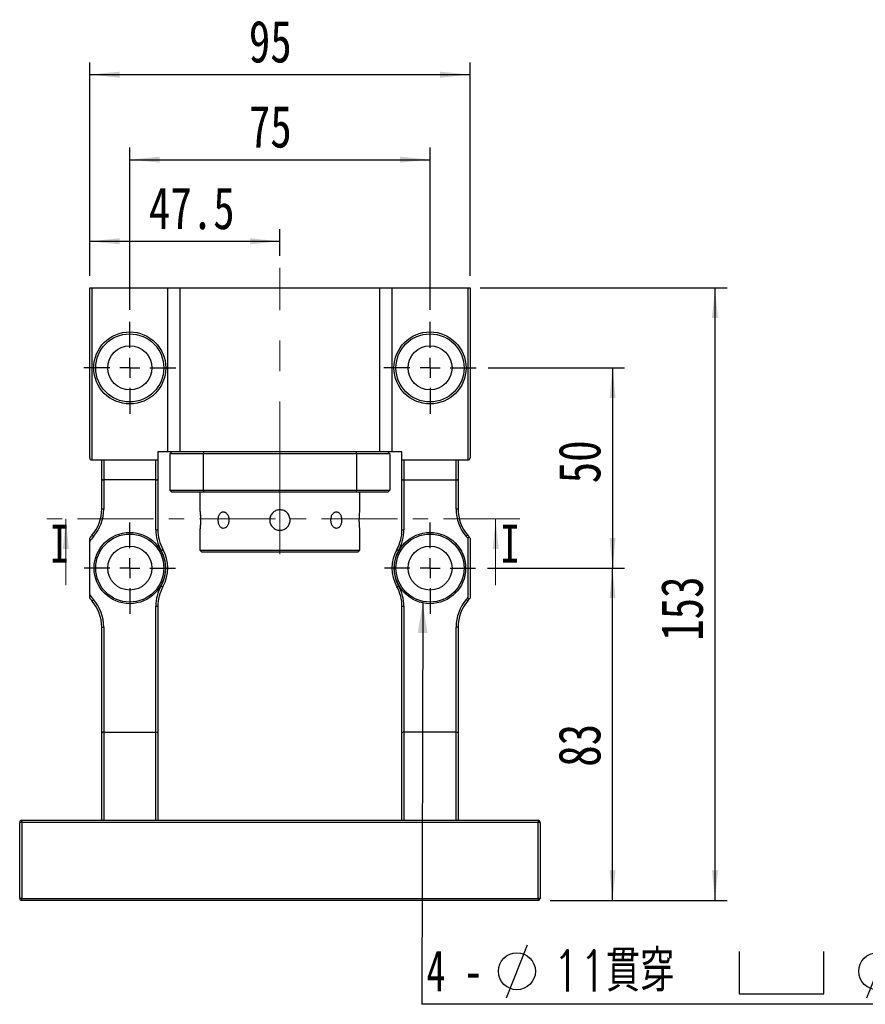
# Model space of a CAD drawing. Header units: millimetres. Extents: x 36 to 282, y 15 to 192.
# Tile 2 of 6: x 41 to 111, y 104 to 186. Entities that reach past the tile are written whole.
import ezdxf

# ---------------------------------------------------------------- set-up
doc = ezdxf.new("R2010")
doc.units = ezdxf.units.MM
doc.linetypes.add('CENTER', pattern=[10.16, 6.35, -1.27, 1.27, -1.27])
doc.linetypes.add('CENTERX2', pattern=[20.32, 12.7, -2.54, 2.54, -2.54])
doc.layers.add('FORMAT', color=7, linetype='Continuous')
doc.styles.add('SLDTEXTSTYLE0', font='TXT', dxfattribs={"width": 0.75})
doc.styles.add('SLDTEXTSTYLE1', font='TXT', dxfattribs={"width": 0.75, "bigfont": 'bigfont'})
doc.styles.add('SLDTEXTSTYLE3', font='TXT', dxfattribs={"width": 0.666667})
doc.dimstyles.new('SLDDIMSTYLE1', dxfattribs={"dimtxt": 3.5, "dimasz": 2.5, "dimexe": 0, "dimexo": 0.0625, "dimgap": 0.875, "dimtad": 1, "dimdec": 1, "dimlfac": 3, "dimrnd": 1e-09, "dimzin": 12, "dimdsep": 46, "dimtxsty": 'SLDTEXTSTYLE0', "dimsah": 1, "dimcen": 0.09, "dimadec": 0, "dimazin": 3, "dimtfac": 1, "dimtdec": 1, "dimtofl": 0, "dimtmove": 0, "dimatfit": 3, "dimfxl": 0, "dimfrac": 2, "dimtolj": 1, "dimtzin": 12, "dimarcsym": 0})
doc.dimstyles.new('SLDDIMSTYLE2', dxfattribs={"dimtxt": 3.5, "dimasz": 2.5, "dimexe": 0, "dimexo": 0.0625, "dimgap": 0.875, "dimtad": 1, "dimlfac": 3, "dimrnd": 1e-09, "dimzin": 12, "dimdsep": 46, "dimtxsty": 'SLDTEXTSTYLE0', "dimsah": 1, "dimcen": 0.09, "dimadec": 0, "dimazin": 3, "dimtfac": 1, "dimtofl": 0, "dimtmove": 0, "dimatfit": 3, "dimfxl": 0, "dimfrac": 2, "dimtolj": 1, "dimtzin": 12, "dimarcsym": 0})
doc.dimstyles.new('SLDDIMSTYLE3', dxfattribs={"dimtxt": 0.18, "dimasz": 2.5, "dimexe": 0, "dimexo": 0.0625, "dimgap": 0, "dimtad": 0, "dimtih": 1, "dimtoh": 1, "dimdec": 0, "dimrnd": 1e-09, "dimzin": 0, "dimdsep": 46, "dimtxsty": 'Standard', "dimsah": 1, "dimcen": 0.09, "dimadec": 0, "dimazin": 0, "dimtfac": 2.5, "dimtdec": 0, "dimtofl": 0, "dimtmove": 0, "dimatfit": 3, "dimfxl": 0, "dimfrac": 2, "dimtolj": 1, "dimtzin": 0, "dimarcsym": 0})

# ---------------------------------------------------------------- blocks, each defined once
blk = doc.blocks.new('_D')
at = {"layer": 'FORMAT', "color": 7}
for p, q in [((46.73, 164.503), (46.73, 168.375)), ((62.563, 166.17), (62.563, 168.375)), ((46.73, 167.375), (62.563, 167.375))]:
    blk.add_line(p, q, dxfattribs=at)
for points in [[(46.73, 167.375), (49.23, 167.125), (49.23, 167.625)], [(62.563, 167.375), (60.063, 167.625), (60.063, 167.125)]]:
    blk.add_solid(points, dxfattribs=at)
at = {"layer": 'FORMAT', "color": 7, "insert": (51.653, 171.886), "char_height": 3.5, "attachment_point": 1, "style": 'SLDTEXTSTYLE0'}
blk.add_mtext('47.5', dxfattribs=at)
blk = doc.blocks.new('_D_1')
at = {"layer": 'FORMAT', "color": 7}
for p, q in [((50.063, 161.67), (50.063, 175.17)), ((75.063, 161.67), (75.063, 175.17)), ((50.063, 174.17), (75.063, 174.17))]:
    blk.add_line(p, q, dxfattribs=at)
for points in [[(50.063, 174.17), (52.563, 173.92), (52.563, 174.42)], [(75.063, 174.17), (72.563, 174.42), (72.563, 173.92)]]:
    blk.add_solid(points, dxfattribs=at)
at = {"layer": 'FORMAT', "color": 7, "insert": (59.977, 178.682), "char_height": 3.5, "attachment_point": 1, "style": 'SLDTEXTSTYLE0'}
blk.add_mtext('75', dxfattribs=at)
blk = doc.blocks.new('_D_2')
at = {"layer": 'FORMAT', "color": 7}
for p, q in [((46.73, 164.503), (46.73, 182.25)), ((78.397, 164.503), (78.397, 182.25)), ((46.73, 181.25), (78.397, 181.25))]:
    blk.add_line(p, q, dxfattribs=at)
for points in [[(46.73, 181.25), (49.23, 181), (49.23, 181.5)], [(78.397, 181.25), (75.897, 181.5), (75.897, 181)]]:
    blk.add_solid(points, dxfattribs=at)
at = {"layer": 'FORMAT', "color": 7, "insert": (59.977, 185.762), "char_height": 3.5, "attachment_point": 1, "style": 'SLDTEXTSTYLE0'}
blk.add_mtext('95', dxfattribs=at)
blk = doc.blocks.new('_D_3')
at = {"layer": 'FORMAT', "color": 7}
for p, q in [((79.863, 140.17), (91.262, 140.17)), ((90.262, 112.503), (90.262, 140.17)), ((85.063, 112.503), (91.262, 112.503))]:
    blk.add_line(p, q, dxfattribs=at)
for points in [[(90.262, 140.17), (90.012, 137.67), (90.512, 137.67)], [(90.262, 112.503), (90.512, 115.003), (90.012, 115.003)]]:
    blk.add_solid(points, dxfattribs=at)
at = {"layer": 'FORMAT', "color": 7, "insert": (85.751, 123.629), "char_height": 3.5, "attachment_point": 1, "rotation": 90, "style": 'SLDTEXTSTYLE0'}
blk.add_mtext('83', dxfattribs=at)
blk = doc.blocks.new('_D_4')
at = {"layer": 'FORMAT', "color": 7}
for p, q in [((79.897, 156.837), (91.262, 156.837)), ((90.262, 156.837), (90.262, 140.17)), ((79.863, 140.17), (91.262, 140.17))]:
    blk.add_line(p, q, dxfattribs=at)
for points in [[(90.262, 156.837), (90.012, 154.337), (90.512, 154.337)], [(90.262, 140.17), (90.512, 142.67), (90.012, 142.67)]]:
    blk.add_solid(points, dxfattribs=at)
at = {"layer": 'FORMAT', "color": 7, "insert": (85.751, 147.228), "char_height": 3.5, "attachment_point": 1, "rotation": 90, "style": 'SLDTEXTSTYLE0'}
blk.add_mtext('50', dxfattribs=at)
blk = doc.blocks.new('_D_5')
at = {"layer": 'FORMAT', "color": 7}
for p, q in [((79.23, 163.503), (99.792, 163.503)), ((98.792, 163.503), (98.792, 112.503)), ((85.063, 112.503), (99.792, 112.503))]:
    blk.add_line(p, q, dxfattribs=at)
for points in [[(98.792, 163.503), (98.542, 161.003), (99.042, 161.003)], [(98.792, 112.503), (99.042, 115.003), (98.542, 115.003)]]:
    blk.add_solid(points, dxfattribs=at)
at = {"layer": 'FORMAT', "color": 7, "insert": (94.281, 134.117), "char_height": 3.5, "attachment_point": 1, "rotation": 90, "style": 'SLDTEXTSTYLE0'}
blk.add_mtext('153', dxfattribs=at)
blk = doc.blocks.new('SW_SYMBOL_HOLE_DIAM')
at = {"layer": 'FORMAT', "color": 0}
blk.add_line((300, 0), (700, 1000), dxfattribs=at)
blk.add_circle((500, 500), 350, dxfattribs=at)
blk = doc.blocks.new('SW_SYMBOL_HOLE_SPOT')
at = {"layer": 'FORMAT', "color": 0}
for p, q in [((0, 875), (0, 75)), ((1600, 75), (1600, 875)), ((0, 75), (1600, 75))]:
    blk.add_line(p, q, dxfattribs=at)
blk = doc.blocks.new('SW_NOTE_0')
at = {"layer": 'FORMAT', "color": 0}
blk.add_line((45.484, 0), (0, 0), dxfattribs=at)
at = {"layer": 'FORMAT', "color": 0, "xscale": 0.0043935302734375, "yscale": 0.0043935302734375, "zscale": 0.0043935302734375}
for name, p in [('SW_SYMBOL_HOLE_DIAM', (5.732, 0.55)), ('SW_SYMBOL_HOLE_DIAM', (35.737, 0.55)), ('SW_SYMBOL_HOLE_SPOT', (26.446, 0.55))]:
    blk.add_blockref(name, p, dxfattribs=at)
at = {"layer": 'FORMAT', "color": 0, "attachment_point": 1}
for s, insert, char_height, style in [('4 -', (0.4, 4.507), 3.4396, 'SLDTEXTSTYLE3'), ('11\\M+18AD1\\M+190FA', (10.923, 4.507), 3.43958, 'SLDTEXTSTYLE1'), ('17', (40.929, 4.507), 3.4396, 'SLDTEXTSTYLE0')]:
    blk.add_mtext(s, dxfattribs=dict(at, insert=insert, char_height=char_height, style=style))
blk = doc.blocks.new('SW_CENTERMARKSYMBOL_0')
at = {"layer": 'FORMAT', "color": 0}
for p, q in [((0, 1.667), (0, 3.833)), ((0, 0), (0, 0.833)), ((-1.667, 0), (-3.833, 0)), ((0, 0), (-0.833, 0)), ((0, 0), (0, -0.833)), ((0, 0), (0.833, 0)), ((1.667, 0), (3.833, 0)), ((0, -1.667), (0, -3.833))]:
    blk.add_line(p, q, dxfattribs=at)
blk = doc.blocks.new('SW_CENTERMARKSYMBOL_1')
at = {"layer": 'FORMAT', "color": 0}
for p, q in [((0, 1.667), (0, 3.833)), ((0, 0), (0, 0.833)), ((-1.667, 0), (-3.833, 0)), ((0, 0), (-0.833, 0)), ((0, 0), (0, -0.833)), ((0, 0), (0.833, 0)), ((1.667, 0), (3.833, 0)), ((0, -1.667), (0, -3.833))]:
    blk.add_line(p, q, dxfattribs=at)
blk = doc.blocks.new('SW_CENTERMARKSYMBOL_2')
at = {"layer": 'FORMAT', "color": 0}
for p, q in [((0, 1.667), (0, 3.8)), ((0, 0), (0, 0.833)), ((-1.667, 0), (-3.8, 0)), ((0, 0), (-0.833, 0)), ((0, 0), (0, -0.833)), ((0, 0), (0.833, 0)), ((1.667, 0), (3.8, 0)), ((0, -1.667), (0, -3.8))]:
    blk.add_line(p, q, dxfattribs=at)
blk = doc.blocks.new('SW_CENTERMARKSYMBOL_3')
at = {"layer": 'FORMAT', "color": 0}
for p, q in [((0, 1.667), (0, 3.8)), ((0, 0), (0, 0.833)), ((-1.667, 0), (-3.8, 0)), ((0, 0), (-0.833, 0)), ((0, 0), (0, -0.833)), ((0, 0), (0.833, 0)), ((1.667, 0), (3.8, 0)), ((0, -1.667), (0, -3.8))]:
    blk.add_line(p, q, dxfattribs=at)

msp = doc.modelspace()

# ---------------------------------------------------------------- linework, layer by layer
at = {"color": 7, "linetype": 'Continuous', "lineweight": 25}
for p, q in [((46.73, 149.3367), (46.73, 163.5033)), ((46.73, 163.5033), (46.8966, 163.5033)), ((46.8966, 163.5033), (46.8966, 149.17)), ((46.8966, 163.5033), (53.23, 163.5033)), ((53.23, 149.8367), (53.23, 163.5033)), ((53.23, 163.5033), (54.23, 163.5033)), ((54.23, 163.5033), (54.23, 149.8367)), ((54.23, 163.5033), (70.8966, 163.5033)), ((70.8966, 149.8367), (70.8966, 163.5033)), ((70.8966, 163.5033), (71.8966, 163.5033)), ((71.8966, 163.5033), (71.8966, 149.8367)), ((71.8966, 163.5033), (78.23, 163.5033)), ((78.23, 149.17), (78.23, 163.5033)), ((78.23, 163.5033), (78.3966, 163.5033)), ((78.3966, 163.5033), (78.3966, 149.3367)), ((52.3966, 149.8367), (52.3966, 149.17)), ((53.23, 149.8367), (52.3966, 149.8367)), ((54.23, 149.8367), (53.23, 149.8367)), ((56.1863, 149.67), (53.3966, 149.67)), ((53.3966, 149.67), (53.3966, 146.67)), ((70.8966, 149.8367), (54.23, 149.8367)), ((68.9404, 149.67), (56.1863, 149.67)), ((56.1863, 149.67), (56.1863, 146.67)), ((68.9404, 149.67), (68.9404, 146.67)), ((71.73, 149.67), (68.9404, 149.67)), ((71.8966, 149.8367), (70.8966, 149.8367)), ((71.73, 149.67), (71.73, 146.67)), ((72.73, 149.8367), (71.8966, 149.8367)), ((72.73, 149.17), (72.73, 149.8367)), ((46.8966, 149.17), (47.8966, 149.17)), ((47.73, 147.5724), (47.73, 149.17)), ((47.8966, 149.17), (47.8966, 147.5033)), ((47.8966, 149.17), (52.23, 149.17)), ((52.23, 147.5033), (52.23, 149.17)), ((52.23, 149.17), (52.3966, 149.17)), ((52.3966, 149.17), (52.3966, 147.5724)), ((72.73, 147.5724), (72.73, 149.17)), ((72.73, 149.17), (72.8966, 149.17)), ((72.8966, 149.17), (72.8966, 147.5033)), ((72.8966, 149.17), (77.23, 149.17)), ((77.23, 147.5033), (77.23, 149.17)), ((77.23, 149.17), (78.23, 149.17)), ((77.3966, 149.17), (77.3966, 147.5724)), ((47.73, 145.0831), (47.73, 147.5724)), ((52.3966, 147.5724), (52.3966, 143.3542)), ((72.73, 143.3542), (72.73, 147.5724)), ((77.3966, 147.5724), (77.3966, 145.0831)), ((52.23, 147.5033), (47.8966, 147.5033)), ((47.8966, 147.5033), (47.8966, 145.0831)), ((52.23, 143.3542), (52.23, 147.5033)), ((72.8966, 147.5033), (77.23, 147.5033)), ((72.8966, 147.5033), (72.8966, 143.3542)), ((77.23, 145.0831), (77.23, 147.5033)), ((53.3966, 146.67), (56.1863, 146.67)), ((56.2388, 146.5033), (53.5633, 146.5033)), ((55.8966, 146.5033), (55.8966, 145.02)), ((56.1863, 146.67), (68.9404, 146.67)), ((68.8879, 146.5033), (56.2388, 146.5033)), ((71.5633, 146.5033), (68.8879, 146.5033)), ((68.9404, 146.67), (71.73, 146.67)), ((69.23, 145.0175), (69.23, 146.5033)), ((47.8966, 145.0831), (47.73, 145.0831)), ((77.3966, 145.0831), (77.23, 145.0831)), ((46.9152, 142.8995), (47.0411, 142.7903)), ((52.23, 143.3542), (52.3966, 143.3542)), ((55.8966, 143.3218), (55.8966, 141.67)), ((69.23, 141.67), (69.23, 143.32)), ((72.73, 143.3542), (72.8966, 143.3542)), ((78.2115, 142.8995), (78.0855, 142.7903)), ((78.3966, 142.67), (78.3966, 137.67)), ((46.73, 137.9589), (46.73, 142.3811)), ((78.23, 137.7262), (78.23, 142.6138)), ((52.6787, 141.6396), (52.824, 141.7213)), ((55.8966, 141.67), (56.0633, 141.5033)), ((55.8966, 141.67), (69.23, 141.67)), ((69.0633, 141.5033), (56.0633, 141.5033)), ((69.0633, 141.5033), (69.23, 141.67)), ((72.3026, 141.7213), (72.4479, 141.6396)), ((52.6787, 138.7004), (52.824, 138.6187)), ((72.3026, 138.6187), (72.4479, 138.7004)), ((46.9152, 137.4405), (47.0411, 137.5497)), ((52.23, 126.5033), (52.23, 136.9858)), ((52.23, 136.9858), (52.3966, 136.9858)), ((52.3966, 136.9858), (52.3966, 126.4189)), ((72.73, 136.9858), (72.8966, 136.9858)), ((72.73, 126.4189), (72.73, 136.9858)), ((72.8966, 136.9858), (72.8966, 126.5033)), ((78.2115, 137.4405), (78.0855, 137.5497)), ((47.73, 135.2569), (47.8966, 135.2569)), ((47.73, 126.4189), (47.73, 135.2569)), ((47.8966, 135.2569), (47.8966, 126.5033)), ((77.23, 126.5033), (77.23, 135.2569)), ((77.3966, 135.2569), (77.23, 135.2569)), ((77.3966, 135.2569), (77.3966, 126.4189)), ((47.73, 119.17), (47.73, 126.4189)), ((47.8966, 126.5033), (47.8966, 119.17)), ((47.8966, 126.5033), (52.23, 126.5033)), ((52.23, 119.17), (52.23, 126.5033)), ((52.3966, 126.4189), (52.3966, 119.17)), ((72.73, 119.17), (72.73, 126.4189)), ((72.8966, 126.5033), (72.8966, 119.17)), ((77.23, 126.5033), (72.8966, 126.5033)), ((77.23, 119.17), (77.23, 126.5033)), ((77.3966, 126.4189), (77.3966, 119.17)), ((40.8966, 112.67), (40.8966, 119.0033)), ((41.0633, 119.0033), (40.8966, 119.0033)), ((41.0633, 119.0033), (41.0633, 119.17)), ((41.0633, 119.17), (84.0633, 119.17)), ((41.0633, 119.0033), (41.0633, 112.67)), ((84.0633, 119.0033), (41.0633, 119.0033)), ((84.0633, 119.17), (84.0633, 119.0033)), ((84.0633, 112.67), (84.0633, 119.0033)), ((84.23, 119.0033), (84.0633, 119.0033)), ((84.23, 119.0033), (84.23, 112.67)), ((41.0633, 112.67), (40.8966, 112.67)), ((41.0633, 112.5033), (41.0633, 112.67)), ((41.0633, 112.67), (84.0633, 112.67)), ((84.0633, 112.5033), (41.0633, 112.5033)), ((84.0633, 112.67), (84.0633, 112.5033)), ((84.23, 112.67), (84.0633, 112.67))]:
    msp.add_line(p, q, dxfattribs=at)
at = {"color": 7, "linetype": 'CENTER', "lineweight": 18}
msp.add_line((82.5292, 144.2581), (42.7427, 144.2581), dxfattribs=at)
at = {"color": 7, "linetype": 'Continuous', "lineweight": 18}
for p, q in [((44.7427, 138.7581), (44.7427, 144.2581)), ((80.5292, 138.7581), (80.5292, 144.2581))]:
    msp.add_line(p, q, dxfattribs=at)
at = {"color": 7, "linetype": 'Continuous', "lineweight": 25}
for centre, radius in [((50.0633, 156.8367), 3), ((50.0633, 156.8367), 2.8333), ((75.0633, 156.8367), 3), ((75.0633, 156.8367), 2.8333), ((50.0633, 156.8367), 1.8333), ((75.0633, 156.8367), 1.8333), ((50.0633, 140.17), 2.9667), ((50.0633, 140.17), 2.8333), ((75.0633, 140.17), 2.9667), ((75.0633, 140.17), 2.8333), ((50.0633, 140.17), 1.8333), ((75.0633, 140.17), 1.8333)]:
    msp.add_circle(centre, radius, dxfattribs=at)
for centre, radius, start, end in [((46.8966, 149.3367), 0.1667, 180, 270), ((78.23, 149.3367), 0.1667, 270, 0), ((44.3966, 145.0831), 3.3333, 319.073937, 0), ((44.3966, 145.0831), 3.5, 319.073937, 0), ((80.73, 145.0831), 3.5, 180, 220.926063), ((80.73, 145.0831), 3.3333, 180, 220.926063), ((50.0633, 140.17), 4.1667, 139.073937, 143.130102), ((50.0633, 140.17), 4, 139.073937, 146.44269), ((55.73, 143.3542), 3.5, 180, 209.33211), ((55.73, 143.3542), 3.3333, 180, 209.33211), ((69.3966, 143.3542), 3.3333, 330.66789, 0), ((69.3966, 143.3542), 3.5, 330.66789, 0), ((75.0633, 140.17), 4, 37.658462, 40.926063), ((75.0633, 140.17), 4.1667, 36.869898, 40.926063), ((50.0633, 140.17), 3, 330.66789, 29.33211), ((50.0633, 140.17), 3.1667, 330.66789, 29.33211), ((75.0633, 140.17), 3.1667, 150.66789, 209.33211), ((75.0633, 140.17), 3, 150.66789, 209.33211), ((55.73, 136.9858), 3.5, 150.66789, 180), ((55.73, 136.9858), 3.3333, 150.66789, 180), ((69.3966, 136.9858), 3.3333, 0, 29.33211), ((69.3966, 136.9858), 3.5, 0, 29.33211), ((50.0633, 140.17), 4, 213.55731, 220.926063), ((75.0633, 140.17), 4, 319.073937, 322.341538), ((50.0633, 140.17), 4.1667, 216.869898, 220.926063), ((44.3966, 135.2569), 3.3333, 360, 40.926063), ((44.3966, 135.2569), 3.5, 360, 40.926063), ((80.73, 135.2569), 3.5, 139.073937, 180), ((80.73, 135.2569), 3.3333, 139.073937, 180), ((75.0633, 140.17), 4.1667, 319.073937, 323.130102), ((41.0633, 119.0033), 0.1667, 90, 180), ((84.0633, 119.0033), 0.1667, 0, 90), ((41.0633, 112.67), 0.1667, 180, 270), ((84.0633, 112.67), 0.1667, 270, 0)]:
    msp.add_arc(centre, radius, start, end, dxfattribs=at)
for centre, ratio, start_param, end_param in [((47.8966, 147.5724), 0.4142136, 3.1415927, 4.712389), ((52.23, 147.5724), 0.4142136, 4.712389, 6.2831853), ((72.8966, 147.5724), 0.4142136, 3.1415927, 4.712389), ((77.23, 147.5724), 0.4142136, 4.712389, 6.2831853), ((47.8966, 126.4189), 0.5067383, 1.5707963, 3.1415927), ((52.23, 126.4189), 0.5067383, 0, 1.5707963), ((72.8966, 126.4189), 0.5067383, 1.5707963, 3.1415927), ((77.23, 126.4189), 0.5067383, 0, 1.5707963)]:
    msp.add_ellipse(centre, major_axis=(0.1667, 0), ratio=ratio, start_param=start_param, end_param=end_param, dxfattribs=at)
for points in [[(53.5633, 149.8367), (53.5078, 149.7811), (53.4522, 149.7256), (53.3966, 149.67)], [(56.2388, 149.8367), (56.2212, 149.7811), (56.2037, 149.7256), (56.1863, 149.67)], [(68.8879, 149.8367), (68.9054, 149.7811), (68.9229, 149.7256), (68.9404, 149.67)], [(71.5633, 149.8367), (71.6189, 149.7811), (71.6744, 149.7256), (71.73, 149.67)], [(53.5633, 146.5033), (53.5078, 146.5589), (53.4522, 146.6144), (53.3966, 146.67)], [(56.1863, 146.67), (56.2037, 146.6144), (56.2212, 146.5589), (56.2388, 146.5033)], [(68.9404, 146.67), (68.9229, 146.6144), (68.9054, 146.5589), (68.8879, 146.5033)], [(71.73, 146.67), (71.6744, 146.6144), (71.6189, 146.5589), (71.5633, 146.5033)]]:
    msp.add_open_spline(points, degree=3, dxfattribs=at)
for points, knots in [([(55.8966, 145.02), (55.8967, 145.0194), (55.8969, 145.0183), (55.898, 145.0092), (55.8999, 144.9945), (55.9024, 144.9737), (55.9066, 144.9388), (55.9118, 144.8928), (55.9176, 144.8369), (55.9236, 144.7746), (55.9298, 144.7033), (55.9355, 144.6248), (55.9395, 144.5627), (55.943, 144.498), (55.9461, 144.4301), (55.9484, 144.3605), (55.9506, 144.2666), (55.9514, 144.1708), (55.9505, 144.0757), (55.9487, 143.9818), (55.9454, 143.8902), (55.941, 143.803), (55.9359, 143.7192), (55.9301, 143.6411), (55.924, 143.5708), (55.9179, 143.5059), (55.912, 143.45), (55.9069, 143.4045), (55.9025, 143.3664), (55.8991, 143.3391), (55.8973, 143.3251), (55.8965, 143.319), (55.8968, 143.3212), (55.8969, 143.3218)], [0, 0, 0, 0, 0.026232, 0.0526473, 0.0796399, 0.1068315, 0.1330633, 0.1864109, 0.2135884, 0.2399519, 0.293568, 0.3208843, 0.3473328, 0.3739662, 0.4011847, 0.4286066, 0.4549093, 0.5084185, 0.5356904, 0.5618438, 0.6150356, 0.6421359, 0.6683692, 0.7217157, 0.7488905, 0.7753078, 0.8290384, 0.8564166, 0.8828364, 0.9365843, 0.9639793, 0.9902172, 1, 1, 1, 1]), ([(58.3443, 144.17), (58.3443, 144.1259), (58.3409, 144.0826), (58.3278, 143.9973), (58.3178, 143.955), (58.2919, 143.8743), (58.2762, 143.836), (58.2391, 143.7635), (58.2176, 143.7293), (58.1478, 143.6371), (58.0922, 143.5874), (57.9744, 143.5209), (57.9111, 143.5034), (57.8188, 143.5033), (57.7878, 143.5076), (57.7285, 143.5247), (57.7, 143.5372), (57.6451, 143.5706), (57.6188, 143.5915), (57.5706, 143.6397), (57.5483, 143.6673), (57.5074, 143.7295), (57.4895, 143.7631), (57.4582, 143.8353), (57.4447, 143.8743), (57.4232, 143.955), (57.4152, 143.9966), (57.4043, 144.082), (57.4015, 144.1262), (57.4015, 144.2568), (57.4125, 144.3445), (57.4551, 144.5051), (57.4871, 144.5794), (57.5476, 144.6717), (57.5703, 144.6999), (57.6186, 144.7483), (57.6444, 144.7688), (57.6992, 144.8024), (57.7283, 144.8152), (57.7874, 144.8323), (57.8177, 144.8366), (57.88, 144.8367), (57.911, 144.8324), (57.9724, 144.8155), (58.0032, 144.8028), (58.0625, 144.7693), (58.0909, 144.7489), (58.145, 144.7006), (58.1708, 144.6725), (58.2407, 144.5803), (58.279, 144.5061), (58.3305, 144.3457), (58.3443, 144.2581), (58.3443, 144.17)], [0, 0, 0, 0, 0.03125, 0.03125, 0.0625, 0.0625, 0.09375, 0.09375, 0.125, 0.125, 0.1875, 0.1875, 0.25, 0.25, 0.28125, 0.28125, 0.3125, 0.3125, 0.34375, 0.34375, 0.375, 0.375, 0.40625, 0.40625, 0.4375, 0.4375, 0.46875, 0.46875, 0.5, 0.5, 0.5625, 0.5625, 0.625, 0.625, 0.65625, 0.65625, 0.6875, 0.6875, 0.71875, 0.71875, 0.75, 0.75, 0.78125, 0.78125, 0.8125, 0.8125, 0.84375, 0.84375, 0.875, 0.875, 0.9375, 0.9375, 1, 1, 1, 1]), ([(62.5633, 143.32), (62.5071, 143.32), (62.4518, 143.3255), (62.3431, 143.3471), (62.2891, 143.3635), (62.1862, 143.4062), (62.1374, 143.4323), (62.045, 143.494), (62.0014, 143.5299), (61.923, 143.6082), (61.8879, 143.6509), (61.8257, 143.7438), (61.7994, 143.7932), (61.757, 143.8955), (61.7406, 143.9491), (61.7188, 144.0588), (61.7133, 144.114), (61.7133, 144.225), (61.7188, 144.2814), (61.7405, 144.3905), (61.7566, 144.4435), (61.7992, 144.5464), (61.8258, 144.5961), (61.8873, 144.6882), (61.9224, 144.7311), (62.0017, 144.8105), (62.0445, 144.8456), (62.1365, 144.9072), (62.1862, 144.9338), (62.2891, 144.9765), (62.3421, 144.9926), (62.4511, 145.0144), (62.5075, 145.02), (62.6185, 145.02), (62.6737, 145.0147), (62.7835, 144.9929), (62.8371, 144.9766), (62.9394, 144.9343), (62.9889, 144.9079), (63.0818, 144.8459), (63.1246, 144.8107), (63.203, 144.7325), (63.2389, 144.6888), (63.3006, 144.5965), (63.3268, 144.5478), (63.3696, 144.4449), (63.386, 144.3909), (63.4077, 144.2822), (63.4133, 144.227), (63.4134, 144.1146), (63.4079, 144.0593), (63.3864, 143.9505), (63.37, 143.8965), (63.3275, 143.7936), (63.3014, 143.7447), (63.2398, 143.6523), (63.204, 143.6086), (63.1257, 143.5302), (63.083, 143.495), (62.9901, 143.4328), (62.9408, 143.4064), (62.7874, 143.3426), (62.6757, 143.32), (62.5633, 143.32)], [0, 0, 0, 0, 0.03125, 0.03125, 0.0625, 0.0625, 0.09375, 0.09375, 0.125, 0.125, 0.15625, 0.15625, 0.1875, 0.1875, 0.21875, 0.21875, 0.25, 0.25, 0.28125, 0.28125, 0.3125, 0.3125, 0.34375, 0.34375, 0.375, 0.375, 0.40625, 0.40625, 0.4375, 0.4375, 0.46875, 0.46875, 0.5, 0.5, 0.53125, 0.53125, 0.5625, 0.5625, 0.59375, 0.59375, 0.625, 0.625, 0.65625, 0.65625, 0.6875, 0.6875, 0.71875, 0.71875, 0.75, 0.75, 0.78125, 0.78125, 0.8125, 0.8125, 0.84375, 0.84375, 0.875, 0.875, 0.90625, 0.90625, 0.9375, 0.9375, 1, 1, 1, 1]), ([(67.7251, 144.17), (67.7251, 144.1259), (67.7224, 144.0826), (67.7116, 143.9973), (67.7034, 143.955), (67.6819, 143.8743), (67.6687, 143.836), (67.6374, 143.7635), (67.6191, 143.7293), (67.5585, 143.6371), (67.509, 143.5874), (67.3999, 143.5209), (67.3391, 143.5034), (67.2469, 143.5033), (67.2153, 143.5076), (67.1536, 143.5247), (67.1234, 143.5372), (67.0641, 143.5706), (67.0352, 143.5915), (66.9813, 143.6397), (66.956, 143.6673), (66.9088, 143.7295), (66.8878, 143.7631), (66.8508, 143.8353), (66.8347, 143.8743), (66.8088, 143.955), (66.799, 143.9966), (66.7857, 144.082), (66.7823, 144.1262), (66.7823, 144.2568), (66.7959, 144.3445), (66.8472, 144.5051), (66.8854, 144.5794), (66.9551, 144.6717), (66.9809, 144.6999), (67.035, 144.7483), (67.0633, 144.7688), (67.1225, 144.8024), (67.1534, 144.8152), (67.2148, 144.8323), (67.2458, 144.8366), (67.3081, 144.8367), (67.3384, 144.8324), (67.3976, 144.8155), (67.4266, 144.8028), (67.4816, 144.7693), (67.5073, 144.7489), (67.5557, 144.7006), (67.5784, 144.6725), (67.6391, 144.5803), (67.6711, 144.5061), (67.7139, 144.3457), (67.7251, 144.2581), (67.7251, 144.17)], [0, 0, 0, 0, 0.03125, 0.03125, 0.0625, 0.0625, 0.09375, 0.09375, 0.125, 0.125, 0.1875, 0.1875, 0.25, 0.25, 0.28125, 0.28125, 0.3125, 0.3125, 0.34375, 0.34375, 0.375, 0.375, 0.40625, 0.40625, 0.4375, 0.4375, 0.46875, 0.46875, 0.5, 0.5, 0.5625, 0.5625, 0.625, 0.625, 0.65625, 0.65625, 0.6875, 0.6875, 0.71875, 0.71875, 0.75, 0.75, 0.78125, 0.78125, 0.8125, 0.8125, 0.84375, 0.84375, 0.875, 0.875, 0.9375, 0.9375, 1, 1, 1, 1]), ([(69.23, 143.32), (69.2297, 143.3222), (69.2291, 143.3268), (69.2245, 143.3635), (69.2177, 143.4216), (69.2092, 143.5005), (69.1999, 143.5991), (69.191, 143.7132), (69.1833, 143.8416), (69.1779, 143.9782), (69.1752, 144.1213), (69.1757, 144.2639), (69.1793, 144.4049), (69.1854, 144.5379), (69.1935, 144.6617), (69.2026, 144.7711), (69.2118, 144.8646), (69.2199, 144.9381), (69.2261, 144.9895), (69.2296, 145.0173), (69.2297, 145.0174), (69.2297, 145.0175)], [0, 0, 0, 0, 0.0526327, 0.1067992, 0.1594297, 0.2135722, 0.2664667, 0.320884, 0.373951, 0.4285729, 0.4813478, 0.5356717, 0.5881454, 0.642133, 0.6947659, 0.7489038, 0.8019071, 0.8564456, 0.9094553, 0.9640232, 1, 1, 1, 1]), ([(46.73, 142.3811), (46.73, 142.4415), (46.73, 142.5028), (46.73, 142.5867), (46.73, 142.6131), (46.73, 142.655), (46.73, 142.67), (46.73, 142.67)], [0, 0, 0, 0, 0.5, 0.5, 0.75, 0.75, 1, 1, 1, 1]), ([(78.23, 142.6138), (78.23, 142.6428), (78.2324, 142.6722), (78.2461, 142.7109), (78.2527, 142.7228), (78.2694, 142.7394), (78.2795, 142.7439), (78.3102, 142.7466), (78.3302, 142.7358), (78.3656, 142.7079), (78.3818, 142.6898), (78.3966, 142.67)], [0, 0, 0, 0, 0.25, 0.25, 0.375, 0.375, 0.5, 0.5, 0.75, 0.75, 1, 1, 1, 1]), ([(46.73, 137.67), (46.73, 137.67), (46.73, 137.6736), (46.73, 137.6863), (46.73, 137.6955), (46.73, 137.727), (46.73, 137.7534), (46.73, 137.8374), (46.73, 137.8986), (46.73, 137.9589)], [0, 0, 0, 0, 0.125, 0.125, 0.25, 0.25, 0.5, 0.5, 1, 1, 1, 1]), ([(78.3966, 137.67), (78.3818, 137.6502), (78.3659, 137.6324), (78.3304, 137.6043), (78.3104, 137.5935), (78.2797, 137.5961), (78.2695, 137.6006), (78.2528, 137.6171), (78.2463, 137.6288), (78.2324, 137.6678), (78.23, 137.6972), (78.23, 137.7262)], [0, 0, 0, 0, 0.25, 0.25, 0.5, 0.5, 0.625, 0.625, 0.75, 0.75, 1, 1, 1, 1])]:
    msp.add_open_spline(points, degree=3, knots=knots, dxfattribs=at)
at = {"color": 7, "linetype": 'Continuous', "lineweight": 18}
for points in [[(44.7427, 144.2581), (44.4927, 141.7581), (44.9927, 141.7581)], [(80.5292, 144.2581), (80.2792, 141.7581), (80.7792, 141.7581)]]:
    msp.add_solid(points, dxfattribs=at)
at = {"layer": 'FORMAT', "color": 7, "linetype": 'CENTERX2', "lineweight": 18}
msp.add_line((62.5633, 141.3306), (62.5633, 165.17), dxfattribs=at)

# ---------------------------------------------------------------- block references
at = {"layer": 'FORMAT', "color": 7}
for name, p in [('SW_CENTERMARKSYMBOL_0', (50.0633, 156.8367)), ('SW_CENTERMARKSYMBOL_1', (75.0633, 156.8367)), ('SW_CENTERMARKSYMBOL_3', (50.0633, 140.17)), ('SW_CENTERMARKSYMBOL_2', (75.0633, 140.17)), ('SW_NOTE_0', (74.3721, 103.8538))]:
    msp.add_blockref(name, p, dxfattribs=at)

# ---------------------------------------------------------------- texts
at = {"color": 7, "linetype": 'Continuous', "char_height": 3.175, "attachment_point": 1, "style": 'SLDTEXTSTYLE0'}
for insert in [(43.4044, 143.7981), (80.9116, 143.7981)]:
    msp.add_mtext('I', dxfattribs=dict(at, insert=insert))

# ---------------------------------------------------------------- dimensions: what is measured, and where the dimension line sits
at = {"layer": 'FORMAT', "color": 7}
for base, p1, p2, angle, dimstyle, picture, middle in [((78.3966, 181.2501), (46.73, 163.5033), (78.3966, 163.5033), 0, 'SLDDIMSTYLE2', '_D_2', (62.5633, 181.2501)), ((62.5633, 167.3747), (46.73, 163.5033), (62.5633, 165.17), 0, 'SLDDIMSTYLE1', '_D', (56.1789, 167.3747)), ((98.7924, 112.5033), (78.23, 163.5033), (84.0633, 112.5033), 90, 'SLDDIMSTYLE2', '_D_5', (98.7924, 137.9965)), ((90.2623, 140.17), (78.8966, 156.8367), (78.8633, 140.17), 90, 'SLDDIMSTYLE2', '_D_4', (90.2623, 149.8138)), ((90.2623, 140.17), (84.0633, 112.5033), (78.8633, 140.17), 90, 'SLDDIMSTYLE2', '_D_3', (90.2623, 126.2152))]:
    dim = msp.add_linear_dim(base=base, p1=p1, p2=p2, angle=angle, dimstyle=dimstyle, dxfattribs=at)
    dim.commit()
    dim.dimension.update_dxf_attribs({"geometry": picture, "text_midpoint": middle, "dimtype": 160})
dim = msp.add_linear_dim(base=(75.0633, 174.17), p1=(50.0633, 160.67), p2=(75.0633, 160.67), dimstyle='SLDDIMSTYLE2', dxfattribs=at)
dim.commit()
dim.dimension.update_dxf_attribs({"geometry": '_D_1', "text_midpoint": (62.5633, 174.17), "dimtype": 160})

# ---------------------------------------------------------------- leaders
msp.add_leader([(74.4546, 137.2664), (74.3721, 103.8538)], dimstyle='SLDDIMSTYLE3', dxfattribs=at)

doc.saveas('drawing.dxf')
